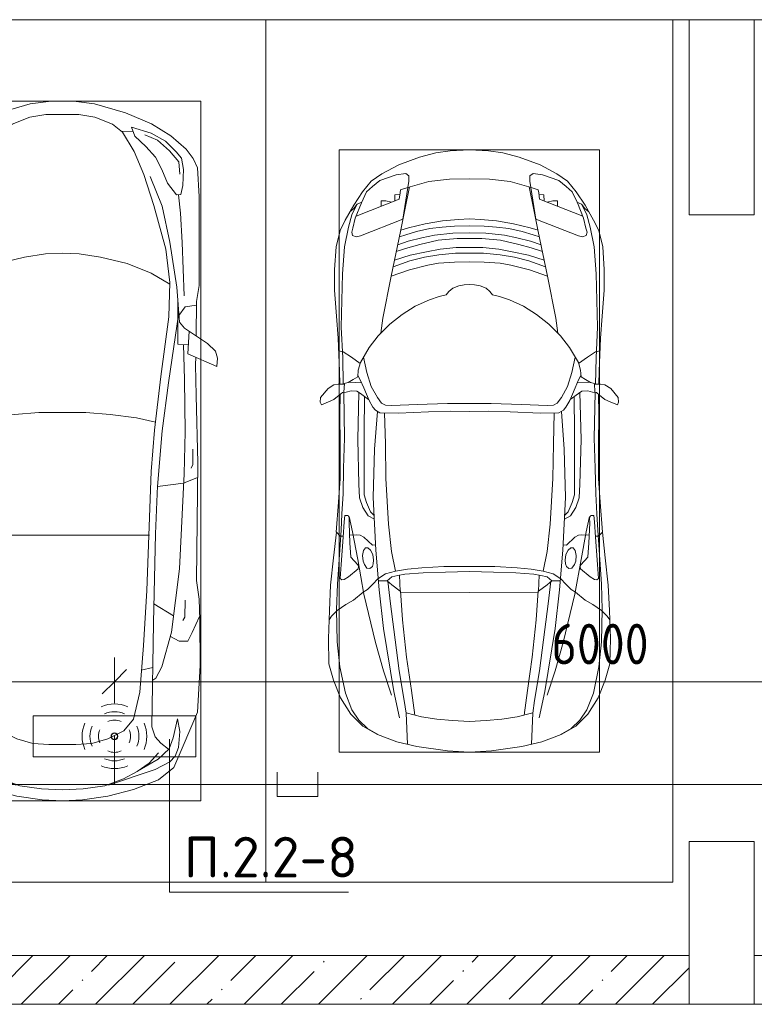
# Model space of a CAD drawing. Header units: millimetres. Extents: x -32229 to 288056, y -13689 to 125138.
# Tile 53 of 193: x 30923 to 35435, y 46900 to 52950. Entities that reach past the tile are written whole.
import ezdxf

# ---------------------------------------------------------------- set-up
doc = ezdxf.new("R2010")
doc.units = ezdxf.units.MM
for name, color, linetype, lineweight in [('A-ANNO-DIMS', 7, 'Continuous', 9), ('A-ANNO-DIMS-200', 7, 'Continuous', 9), ('A-ANNO-NOTE', 7, 'Continuous', 18), ('A-DETL-GENF', 7, 'Continuous', 18), ('A-DETL-THIN', 7, 'Continuous', 9), ('A-FLOR', 7, 'Continuous', 18), ('A-WALL', 7, 'Continuous', 18), ('A-WALL-PATT', 7, 'Continuous', 40), ('C-PRKG', 7, 'Continuous', 18), ('G-ANNO-TEXT', 7, 'Continuous', 9), ('S-COLS', 7, 'Continuous', 18)]:
    doc.layers.add(name, color=color, linetype=linetype, lineweight=lineweight)
doc.layers.add('A-DETL', color=7, linetype='Continuous', lineweight=9, true_color=0x00a600)
doc.styles.add('GOST Common_3', font='GOST_Common.ttf', dxfattribs={"width": 0.9, "height": 250})
doc.styles.add('ISOCPEUR', font='isocpeur.ttf', dxfattribs={"height": 250})
doc.dimstyles.new('ГОСТ_2_5_мм2', dxfattribs={"dimscale": 304.8, "dimtxt": 251.428749, "dimasz": 0.492126, "dimexe": 0.492126, "dimexo": 0.656168, "dimgap": 0.098425, "dimtad": 1, "dimdec": 0, "dimdsep": 46, "dimtxsty": 'GOST Common_3', "dimblk1": 'OBLIQUE', "dimblk2": 'OBLIQUE', "dimsah": 1, "dimcen": 0.09, "dimazin": 2, "dimtfac": 1, "dimtdec": 4, "dimtix": 1, "dimtmove": 0, "dimatfit": 3, "dimfxl": 1, "dimtvp": 1, "dimtolj": 1, "dimtzin": 0, "dimarcsym": 2})

# ---------------------------------------------------------------- blocks, each defined once
blk = doc.blocks.new('АР_Машиноместо - 4900x2400_М__5300х2500_-V41--02 ЭО')
at = {"layer": 'A-DETL-GENF', "color": 253, "lineweight": 13, "true_color": 0xaaaaaa}
for p, q in [((1114.6, 4493), (927, 4466.6)), ((1250, 4500), (1114.6, 4493)), ((1250, 4500), (1385.4, 4493)), ((1385.4, 4493), (1573, 4466.6)), ((804.4, 4436.7), (686, 4391.6)), ((927, 4466.6), (804.4, 4436.7)), ((861.2, 4260.3), (869.3, 4451.1)), ((1573, 4466.6), (1695.6, 4436.7)), ((1638.8, 4260.3), (1630.7, 4451.1)), ((1695.6, 4436.7), (1814, 4391.6)), ((686, 4391.6), (596.3, 4340.6)), ((1814, 4391.6), (1903.7, 4340.6)), ((596.3, 4340.6), (522.5, 4267.9)), ((1050.4, 4297.3), (955.5, 4283.9)), ((1146, 4306.7), (1050.4, 4297.3)), ((1250, 4312), (1146, 4306.7)), ((1250, 4312), (1354, 4306.7)), ((1354, 4306.7), (1449.6, 4297.3)), ((1449.6, 4297.3), (1544.5, 4283.9)), ((1903.7, 4340.6), (1977.5, 4267.9)), ((522.5, 4267.9), (458.6, 4167)), ((955.5, 4283.9), (861, 4259.4)), ((914, 4272.5), (893.6, 4121.6)), ((1544.5, 4283.9), (1639, 4259.4)), ((1586, 4272.5), (1606.4, 4121.6)), ((1977.5, 4267.9), (2041.4, 4167)), ((458.6, 4167), (416.4, 4059.2)), ((893.6, 4121.6), (863.9, 3917.5)), ((1606.4, 4121.6), (1636.1, 3917.5)), ((2041.4, 4167), (2083.6, 4059.2)), ((416.4, 4059.2), (387.4, 3958.4)), ((2083.6, 4059.2), (2112.6, 3958.4)), ((387.4, 3958.4), (384, 3802.9)), ((2112.6, 3958.4), (2116, 3802.9)), ((863.9, 3917.5), (840.1, 3687.8)), ((1636.1, 3917.5), (1659.9, 3687.8)), ((384, 3802.9), (390.2, 3630)), ((2116, 3802.9), (2109.8, 3630)), ((403.8, 3665.5), (388.1, 3688.4)), ((390.2, 3630), (397.1, 3474.2)), ((438.6, 3629.8), (403.8, 3665.5)), ((840.1, 3687.8), (826.6, 3509.6)), ((1659.9, 3687.8), (1673.4, 3509.6)), ((2061.4, 3629.8), (2096.2, 3665.5)), ((2096.2, 3665.5), (2111.9, 3688.4)), ((2109.8, 3630), (2102.9, 3474.2)), ((491.4, 3594.2), (438.6, 3629.8)), ((537.9, 3567), (491.4, 3594.2)), ((1962.1, 3567), (2008.6, 3594.2)), ((2008.6, 3594.2), (2061.4, 3629.8)), ((598.3, 3518.6), (537.9, 3567)), ((624.9, 3501.2), (598.3, 3518.6)), ((773.2, 3472.4), (825.6, 3512.1)), ((825.6, 3512.1), (821, 3413)), ((1250, 3520.1), (827.2, 3517.2)), ((1250, 3520.1), (1672.8, 3517.2)), ((1674.4, 3512.1), (1679, 3413)), ((1726.8, 3472.4), (1674.4, 3512.1)), ((1875.1, 3501.2), (1901.7, 3518.6)), ((1901.7, 3518.6), (1962.1, 3567)), ((397.1, 3474.2), (415.7, 3305.9)), ((654.7, 3470.4), (624.9, 3501.2)), ((690.2, 3433.7), (654.7, 3470.4)), ((676.4, 3260.1), (695.7, 3502.8)), ((744.3, 3447), (773.2, 3472.4)), ((1755.7, 3447), (1726.8, 3472.4)), ((1823.6, 3260.1), (1804.3, 3502.8)), ((1809.8, 3433.7), (1845.3, 3470.4)), ((1845.3, 3470.4), (1875.1, 3501.2)), ((2102.9, 3474.2), (2084.3, 3305.9)), ((456.6, 3434.5), (466.2, 3441.1)), ((462.2, 3347.3), (456.6, 3434.5)), ((466.2, 3441.1), (481.5, 3439.1)), ((481.5, 3439.1), (508, 3422.8)), ((508, 3422.8), (566.8, 3375.1)), ((744.1, 3447.2), (691.3, 3447.2)), ((773, 3424.2), (744.1, 3447.2)), ((811.1, 3414.8), (773, 3424.2)), ((853.3, 3407.2), (811.1, 3414.8)), ((965.3, 3397.8), (853.3, 3407.2)), ((1102.5, 3394.3), (965.3, 3397.8)), ((1250, 3391.3), (1102.5, 3394.3)), ((1250, 3391.3), (1397.5, 3394.3)), ((1397.5, 3394.3), (1534.7, 3397.8)), ((1534.7, 3397.8), (1646.7, 3407.2)), ((1646.7, 3407.2), (1688.9, 3414.8)), ((1688.9, 3414.8), (1727, 3424.2)), ((1727, 3424.2), (1755.7, 3447)), ((1755.7, 3447.2), (1808.7, 3447.2)), ((1992, 3422.8), (1933.2, 3375.1)), ((2018.5, 3439.1), (1992, 3422.8)), ((2033.8, 3441.1), (2018.5, 3439.1)), ((2043.4, 3434.5), (2033.8, 3441.1)), ((2037.8, 3347.3), (2043.4, 3434.5)), ((474.8, 3179.9), (462.2, 3347.3)), ((564.6, 3349.7), (522.2, 3303.2)), ((569.7, 3360.7), (564.6, 3349.7)), ((566.8, 3375.1), (569.7, 3360.7)), ((597.1, 3327.4), (605.2, 3346.8)), ((605.2, 3346.8), (620, 3369.3)), ((620, 3369.3), (638.7, 3372.5)), ((638.7, 3372.5), (654.1, 3360.7)), ((654.1, 3360.7), (658.7, 3344.5)), ((658.7, 3344.5), (661.1, 3321.2)), ((1841.3, 3344.5), (1838.9, 3321.2)), ((1845.9, 3360.7), (1841.3, 3344.5)), ((1861.3, 3372.5), (1845.9, 3360.7)), ((1880, 3369.3), (1861.3, 3372.5)), ((1894.8, 3346.8), (1880, 3369.3)), ((1902.9, 3327.4), (1894.8, 3346.8)), ((1933.2, 3375.1), (1930.3, 3360.7)), ((1930.3, 3360.7), (1935.4, 3349.7)), ((1935.4, 3349.7), (1977.8, 3303.2)), ((2025.2, 3179.9), (2037.8, 3347.3)), ((415.7, 3305.9), (432.8, 3149.3)), ((522.2, 3303.2), (515.3, 3213.7)), ((593.6, 3292.5), (597.1, 3327.4)), ((599.8, 3262.3), (593.6, 3292.5)), ((657.2, 3286.3), (643.2, 3259.9)), ((661.1, 3321.2), (657.2, 3286.3)), ((1838.9, 3321.2), (1842.8, 3286.3)), ((1842.8, 3286.3), (1856.8, 3259.9)), ((1900.2, 3262.3), (1906.4, 3292.5)), ((1906.4, 3292.5), (1902.9, 3327.4)), ((1977.8, 3303.2), (1984.7, 3213.7)), ((2084.3, 3305.9), (2067.1, 3148.3)), ((515.3, 3213.7), (510.9, 3094.6)), ((612.1, 3245.7), (599.8, 3262.3)), ((654.5, 3228.1), (601.7, 3179.4)), ((626.8, 3246.1), (612.1, 3245.7)), ((643.2, 3259.9), (626.8, 3246.1)), ((674.6, 3227.6), (654.5, 3228.1)), ((659.3, 2936), (676.4, 3260.1)), ((1840.7, 2936), (1823.6, 3260.1)), ((1825.4, 3227.6), (1845.5, 3228.1)), ((1845.5, 3228.1), (1898.3, 3179.4)), ((1856.8, 3259.9), (1873.2, 3246.1)), ((1873.2, 3246.1), (1887.9, 3245.7)), ((1887.9, 3245.7), (1900.2, 3262.3)), ((1984.7, 3213.7), (1989.1, 3094.6)), ((432.8, 3149.3), (446, 2964.8)), ((456.9, 3174.2), (432.9, 3148.3)), ((475.2, 3173.5), (456.9, 3174.2)), ((480.8, 3085), (474.8, 3179.9)), ((558.4, 3165.4), (513.6, 3168)), ((579.5, 3167.7), (558.4, 3165.4)), ((601.7, 3179.4), (579.5, 3167.7)), ((1898.3, 3179.4), (1920.5, 3167.7)), ((1920.5, 3167.7), (1941.6, 3165.4)), ((1941.6, 3165.4), (1986.4, 3168)), ((2019.2, 3085), (2025.2, 3179.9)), ((2024.8, 3173.5), (2043.1, 3174.2)), ((2043.1, 3174.2), (2067.1, 3148.3)), ((2067.2, 3149.3), (2054, 2964.8)), ((510.9, 3094.6), (512.2, 3061.4)), ((1989.1, 3094.6), (1987.8, 3061.4)), ((485.6, 3046.1), (480.8, 3085)), ((504.5, 3046.6), (485.6, 3046.1)), ((512.2, 3061.4), (504.5, 3046.6)), ((665.1, 3046.1), (643.6, 3024.6)), ((1834.9, 3046.1), (1856.4, 3024.6)), ((1987.8, 3061.4), (1995.5, 3046.6)), ((1995.5, 3046.6), (2014.4, 3046.1)), ((2014.4, 3046.1), (2019.2, 3085)), ((446, 2964.8), (456.1, 2818.3)), ((618.7, 2966.7), (604.4, 2919.4)), ((643.6, 3024.6), (618.7, 2966.7)), ((1856.4, 3024.6), (1881.3, 2966.7)), ((1881.3, 2966.7), (1895.6, 2919.4)), ((2054, 2964.8), (2043.9, 2818.3)), ((604.4, 2919.4), (604.4, 2850.8)), ((667.8, 2638.3), (659.3, 2936)), ((1832.2, 2638.3), (1840.7, 2936)), ((1895.6, 2919.4), (1895.6, 2850.8)), ((604.4, 2850.8), (603.5, 2534.3)), ((1895.6, 2850.8), (1896.5, 2534.3)), ((456.1, 2818.3), (456.8, 2613.6)), ((2043.9, 2818.3), (2043.2, 2613.6)), ((456.8, 2613.6), (454.5, 2423.6)), ((684.8, 2406.5), (667.8, 2638.3)), ((1815.2, 2406.5), (1832.2, 2638.3)), ((2043.2, 2613.6), (2045.5, 2423.6)), ((603.5, 2534.3), (606.1, 2314.9)), ((1896.5, 2534.3), (1893.9, 2314.9)), ((454.5, 2423.6), (456, 2301.1)), ((2045.5, 2423.6), (2044, 2301.1)), ((341.2, 2366.2), (333.1, 2350.6)), ((384.4, 2347.9), (341.2, 2366.2)), ((656.7, 2380.3), (633.8, 2340.5)), ((672.8, 2399.7), (656.7, 2380.3)), ((700.6, 2415.4), (672.8, 2399.7)), ((813.8, 2416.7), (700.6, 2415.4)), ((734.3, 2368.8), (710, 2355.4)), ((772.7, 2371.5), (734.3, 2368.8)), ((929.1, 2364.1), (772.7, 2371.5)), ((999.2, 2409.3), (813.8, 2416.7)), ((1115.2, 2358.7), (929.1, 2364.1)), ((1132.7, 2404.6), (999.2, 2409.3)), ((1250, 2406.6), (1132.7, 2404.6)), ((1250, 2406.6), (1367.3, 2404.6)), ((1367.3, 2404.6), (1500.8, 2409.3)), ((1384.8, 2358.7), (1570.9, 2364.1)), ((1500.8, 2409.3), (1686.2, 2416.7)), ((1570.9, 2364.1), (1727.3, 2371.5)), ((1686.2, 2416.7), (1799.4, 2415.4)), ((1727.3, 2371.5), (1765.7, 2368.8)), ((1765.7, 2368.8), (1790, 2355.4)), ((1799.4, 2415.4), (1827.2, 2399.7)), ((1827.2, 2399.7), (1843.3, 2380.3)), ((1843.3, 2380.3), (1866.2, 2340.5)), ((2115.6, 2347.9), (2158.8, 2366.2)), ((2158.8, 2366.2), (2166.9, 2350.6)), ((333.1, 2350.6), (335.2, 2322.3)), ((335.2, 2322.3), (381.7, 2266.4)), ((417.4, 2333.8), (384.4, 2347.9)), ((449.8, 2306.1), (417.4, 2333.8)), ((470, 2290), (449.8, 2306.1)), ((630.6, 2332.9), (580.6, 2296)), ((633.8, 2340.5), (600.8, 2263)), ((685.1, 2322.3), (647.3, 2254.2)), ((710, 2355.4), (685.1, 2322.3)), ((1250, 2357.8), (1115.2, 2358.7)), ((1250, 2357.8), (1384.8, 2358.7)), ((1790, 2355.4), (1814.9, 2322.3)), ((1814.9, 2322.3), (1852.7, 2254.2)), ((1866.2, 2340.5), (1899.2, 2263)), ((1869.4, 2332.9), (1919.4, 2296)), ((2030, 2290), (2050.2, 2306.1)), ((2050.2, 2306.1), (2082.6, 2333.8)), ((2082.6, 2333.8), (2115.6, 2347.9)), ((2164.8, 2322.3), (2118.3, 2266.4)), ((2166.9, 2350.6), (2164.8, 2322.3)), ((381.7, 2266.4), (417.4, 2243.4)), ((417.4, 2243.4), (445.1, 2238.7)), ((445.1, 2238.7), (481.8, 2239.5)), ((453, 2159.1), (455, 2238.9)), ((505.1, 2230), (467.5, 2239.2)), ((493.6, 2288.6), (470, 2290)), ((482, 2235.6), (479.1, 2288.7)), ((523.3, 2281.2), (493.6, 2288.6)), ((559, 2282.6), (523.3, 2281.2)), ((580.6, 2296), (559, 2282.6)), ((600.8, 2263), (579.9, 2213.8)), ((647.3, 2254.2), (619.7, 2168.6)), ((1852.7, 2254.2), (1880.3, 2168.6)), ((1899.2, 2263), (1920.1, 2213.8)), ((1919.4, 2296), (1941, 2282.6)), ((1941, 2282.6), (1976.7, 2281.2)), ((1976.7, 2281.2), (2006.4, 2288.6)), ((1994.9, 2230), (2032.5, 2239.2)), ((2006.4, 2288.6), (2030, 2290)), ((2018, 2235.6), (2020.9, 2288.7)), ((2054.9, 2238.7), (2018.2, 2239.5)), ((2047, 2159.1), (2045, 2238.9)), ((2082.6, 2243.4), (2054.9, 2238.7)), ((2118.3, 2266.4), (2082.6, 2243.4)), ((536.7, 2211.8), (505.1, 2230)), ((586.6, 2231.3), (510.1, 2227.1)), ((564.3, 2195.4), (536.7, 2211.8)), ((567.1, 2153.8), (564.3, 2195.4)), ((579.9, 2213.8), (564.9, 2186.5)), ((1913.4, 2231.3), (1989.9, 2227.1)), ((1920.1, 2213.8), (1935.1, 2186.5)), ((1932.9, 2153.8), (1935.7, 2195.4)), ((1935.7, 2195.4), (1963.3, 2211.8)), ((1963.3, 2211.8), (1994.9, 2230)), ((444.9, 1956.8), (453, 2159.1)), ((580.7, 2105.7), (567.1, 2153.8)), ((619.7, 2168.6), (600.3, 2072.7)), ((1880.3, 2168.6), (1899.7, 2072.7)), ((1919.3, 2105.7), (1932.9, 2153.8)), ((2055.1, 1956.8), (2047, 2159.1)), ((525.5, 2074.6), (475.1, 2041)), ((578.8, 2112.6), (525.5, 2074.6)), ((634.6, 2015), (580.7, 2105.7)), ((1865.4, 2015), (1919.3, 2105.7)), ((1921.2, 2112.6), (1974.5, 2074.6)), ((1974.5, 2074.6), (2024.9, 2041)), ((475.1, 2041), (447.5, 2034.4)), ((690.7, 1941.6), (634.6, 2015)), ((1809.3, 1941.6), (1865.4, 2015)), ((2024.9, 2041), (2052.5, 2034.4)), ((434.8, 1820.7), (444.9, 1956.8)), ((761.1, 1871.7), (690.7, 1941.6)), ((1738.9, 1871.7), (1809.3, 1941.6)), ((2065.2, 1820.7), (2055.1, 1956.8)), ((718.3, 1834.2), (705.7, 1926.7)), ((1781.7, 1834.2), (1794.3, 1926.7)), ((422, 1662.9), (434.8, 1820.7)), ((770, 1576.5), (718.3, 1834.2)), ((837.5, 1812.1), (761.1, 1871.7)), ((1662.5, 1812.1), (1738.9, 1871.7)), ((1730, 1576.5), (1781.7, 1834.2)), ((2078, 1662.9), (2065.2, 1820.7)), ((917, 1761.1), (837.5, 1812.1)), ((1004.2, 1721.4), (917, 1761.1)), ((1495.8, 1721.4), (1583, 1761.1)), ((1583, 1761.1), (1662.5, 1812.1)), ((1064.9, 1700.5), (1004.2, 1721.4)), ((1107.2, 1689.8), (1064.9, 1700.5)), ((1392.8, 1689.8), (1435.1, 1700.5)), ((1435.1, 1700.5), (1495.8, 1721.4)), ((422, 1534.1), (422, 1662.9)), ((1123.5, 1670.9), (1107.2, 1689.8)), ((1147.5, 1650.5), (1123.5, 1670.9)), ((1184.7, 1635.7), (1147.5, 1650.5)), ((1217.8, 1629.1), (1184.7, 1635.7)), ((1282.2, 1629.1), (1315.3, 1635.7)), ((1315.3, 1635.7), (1352.5, 1650.5)), ((1352.5, 1650.5), (1376.5, 1670.9)), ((1376.5, 1670.9), (1392.8, 1689.8)), ((2078, 1534.1), (2078, 1662.9)), ((826.8, 1300.9), (770, 1576.5)), ((881.7, 1536.4), (770, 1576.5)), ((1217.8, 1629.1), (1250, 1626.8)), ((1282.2, 1629.1), (1250, 1626.8)), ((1618.3, 1536.4), (1730, 1576.5)), ((1673.2, 1300.9), (1730, 1576.5)), ((430.8, 1396.6), (422, 1534.1)), ((884.3, 1480.8), (782, 1518.1)), ((994.9, 1509.3), (881.7, 1536.4)), ((1505.1, 1509.3), (1618.3, 1536.4)), ((1615.7, 1480.8), (1718, 1518.1)), ((2069.2, 1396.6), (2078, 1534.1)), ((887, 1446.5), (790.4, 1477.3)), ((973.4, 1459.7), (884.3, 1480.8)), ((1061.9, 1445.7), (973.4, 1459.7)), ((1060, 1496.1), (994.9, 1509.3)), ((1159.3, 1489.1), (1060, 1496.1)), ((1250, 1488.3), (1159.3, 1489.1)), ((1250, 1488.3), (1340.7, 1489.1)), ((1340.7, 1489.1), (1440, 1496.1)), ((1438.1, 1445.7), (1526.6, 1459.7)), ((1440, 1496.1), (1505.1, 1509.3)), ((1526.6, 1459.7), (1615.7, 1480.8)), ((1613, 1446.5), (1709.6, 1477.3)), ((455.7, 1296.1), (430.8, 1396.6)), ((871.4, 1401.1), (800.5, 1424.6)), ((945.3, 1380.6), (871.4, 1401.1)), ((986.2, 1425.6), (887, 1446.5)), ((1070, 1410.4), (986.2, 1425.6)), ((1163.9, 1435.1), (1061.9, 1445.7)), ((1168.3, 1399.8), (1070, 1410.4)), ((1250, 1435.1), (1163.9, 1435.1)), ((1250, 1400.1), (1168.3, 1399.8)), ((1250, 1435.1), (1336.1, 1435.1)), ((1250, 1400.1), (1331.7, 1399.8)), ((1331.7, 1399.8), (1430, 1410.4)), ((1336.1, 1435.1), (1438.1, 1445.7)), ((1430, 1410.4), (1513.8, 1425.6)), ((1513.8, 1425.6), (1613, 1446.5)), ((1554.7, 1380.6), (1628.6, 1401.1)), ((1628.6, 1401.1), (1699.5, 1424.6)), ((2044.3, 1296.1), (2069.2, 1396.6)), ((531.8, 1326), (554.4, 1333.3)), ((554.4, 1333.3), (580.7, 1327.1)), ((873.8, 1361.2), (809.9, 1383.1)), ((859.1, 1321.2), (819.9, 1334.4)), ((958.3, 1341.1), (873.8, 1361.2)), ((1059, 1354.8), (945.3, 1380.6)), ((1035, 1323.2), (958.3, 1341.1)), ((1174.5, 1344.2), (1059, 1354.8)), ((1250, 1344.9), (1174.5, 1344.2)), ((1250, 1344.9), (1325.5, 1344.2)), ((1325.5, 1344.2), (1441, 1354.8)), ((1441, 1354.8), (1554.7, 1380.6)), ((1465, 1323.2), (1541.7, 1341.1)), ((1541.7, 1341.1), (1626.2, 1361.2)), ((1626.2, 1361.2), (1690.1, 1383.1)), ((1640.9, 1321.2), (1680.1, 1334.4)), ((1945.6, 1333.3), (1919.3, 1327.1)), ((1968.2, 1326), (1945.6, 1333.3)), ((487.4, 1232.1), (455.7, 1296.1)), ((527.2, 1305.2), (531.8, 1326)), ((535, 1280.6), (527.2, 1305.2)), ((548.2, 1220.1), (535, 1280.6)), ((580.7, 1327.1), (841.1, 1225.9)), ((853.8, 1167.4), (826.8, 1300.9)), ((876.3, 1278.7), (828.3, 1293.7)), ((925.2, 1301.6), (859.1, 1321.2)), ((978.6, 1254.6), (876.3, 1278.7)), ((1007.1, 1283.7), (925.2, 1301.6)), ((1083.6, 1274.6), (1007.1, 1283.7)), ((1148.3, 1312.4), (1035, 1323.2)), ((1159.1, 1267.9), (1083.6, 1274.6)), ((1250, 1309.3), (1148.3, 1312.4)), ((1250, 1309.3), (1351.7, 1312.4)), ((1340.9, 1267.9), (1416.4, 1274.6)), ((1351.7, 1312.4), (1465, 1323.2)), ((1416.4, 1274.6), (1492.9, 1283.7)), ((1492.9, 1283.7), (1574.8, 1301.6)), ((1521.4, 1254.6), (1623.7, 1278.7)), ((1574.8, 1301.6), (1640.9, 1321.2)), ((1623.7, 1278.7), (1671.7, 1293.7)), ((1646.2, 1167.4), (1673.2, 1300.9)), ((1919.3, 1327.1), (1658.9, 1225.9)), ((1951.8, 1220.1), (1965, 1280.6)), ((1965, 1280.6), (1972.8, 1305.2)), ((1972.8, 1305.2), (1968.2, 1326)), ((2012.6, 1232.1), (2044.3, 1296.1)), ((539.3, 1140.4), (487.4, 1232.1)), ((586.9, 1126.3), (548.2, 1220.1)), ((841.1, 1225.9), (877.7, 991.4)), ((1084.1, 1236), (978.6, 1254.6)), ((1182.5, 1227.5), (1084.1, 1236)), ((1250, 1266.6), (1159.1, 1267.9)), ((1250, 1223.7), (1182.5, 1227.5)), ((1250, 1266.6), (1340.9, 1267.9)), ((1250, 1223.7), (1317.5, 1227.5)), ((1317.5, 1227.5), (1415.9, 1236)), ((1415.9, 1236), (1521.4, 1254.6)), ((1658.9, 1225.9), (1622.3, 991.4)), ((1913.1, 1126.3), (1951.8, 1220.1)), ((1960.7, 1140.4), (2012.6, 1232.1)), ((540.4, 1159.6), (516.2, 1180.5)), ((561.3, 1132.6), (540.4, 1159.6)), ((882.6, 1027.5), (853.8, 1167.4)), ((1617.4, 1027.5), (1646.2, 1167.4)), ((1938.7, 1132.6), (1959.6, 1159.6)), ((1959.6, 1159.6), (1983.8, 1180.5)), ((593.2, 1056.8), (539.3, 1140.4)), ((589, 1121.6), (561.3, 1132.6)), ((617.9, 1057.3), (586.9, 1126.3)), ((1882.1, 1057.3), (1913.1, 1126.3)), ((1906.8, 1056.8), (1960.7, 1140.4)), ((1911, 1121.6), (1938.7, 1132.6)), ((647.2, 992.8), (593.2, 1056.8)), ((654.7, 1024.4), (617.9, 1057.3)), ((1000.2, 994.5), (871.4, 1031.3)), ((1499.8, 994.5), (1628.6, 1031.3)), ((1845.3, 1024.4), (1882.1, 1057.3)), ((1852.8, 992.8), (1906.8, 1056.8)), ((711.9, 946.2), (647.2, 992.8)), ((700.9, 989.1), (655, 1024.3)), ((800.1, 952.6), (700.9, 989.1)), ((877.7, 991.4), (877.7, 958.9)), ((1127.4, 979.8), (1000.2, 994.5)), ((1250, 977.6), (1127.4, 979.8)), ((1250, 977.6), (1372.6, 979.8)), ((1372.6, 979.8), (1499.8, 994.5)), ((1622.3, 991.4), (1622.3, 958.9)), ((1699.9, 952.6), (1799.1, 989.1)), ((1788.1, 946.2), (1852.8, 992.8)), ((1799.1, 989.1), (1845, 1024.3)), ((815.8, 891), (711.9, 946.2)), ((859, 944.1), (800.1, 952.6)), ((877.7, 958.9), (859, 944.1)), ((1622.3, 958.9), (1641, 944.1)), ((1641, 944.1), (1699.9, 952.6)), ((1684.2, 891), (1788.1, 946.2)), ((943.3, 845.1), (815.8, 891)), ((1556.7, 845.1), (1684.2, 891)), ((1044.2, 818.6), (943.3, 845.1)), ((1132.7, 806), (1044.2, 818.6)), ((1250, 800), (1132.7, 806)), ((1250, 800), (1367.3, 806)), ((1367.3, 806), (1455.8, 818.6)), ((1455.8, 818.6), (1556.7, 845.1))]:
    blk.add_line(p, q, dxfattribs=at)
at = {"layer": 'A-DETL-GENF', "color": 254, "lineweight": 13, "true_color": 0xd4d4d4}
for p, q in [((696.3, 4395.8), (625, 4354.8)), ((1803.7, 4395.8), (1875, 4354.8)), ((571.5, 4303.1), (527.8, 4239.8)), ((625, 4354.8), (571.5, 4303.1)), ((1875, 4354.8), (1928.5, 4303.1)), ((1928.5, 4303.1), (1972.2, 4239.8)), ((527.8, 4239.8), (488.6, 4138.1)), ((786.9, 4128.3), (821.1, 4289.8)), ((849, 4182.8), (861.2, 4260.3)), ((1651, 4182.8), (1638.8, 4260.3)), ((1713.1, 4128.3), (1678.9, 4289.8)), ((1972.2, 4239.8), (2011.4, 4138.1)), ((819.4, 4000.8), (849, 4182.8)), ((1680.6, 4000.8), (1651, 4182.8)), ((488.6, 4138.1), (454.7, 3976.8)), ((722.7, 4001.8), (771.7, 4149.8)), ((723.2, 3741.5), (786.9, 4128.3)), ((1776.8, 3741.5), (1713.1, 4128.3)), ((1777.3, 4001.8), (1728.3, 4149.8)), ((2011.4, 4138.1), (2045.3, 3976.8)), ((673.6, 3827.1), (722.7, 4001.8)), ((785.7, 3746.6), (819.4, 4000.8)), ((1714.3, 3746.6), (1680.6, 4000.8)), ((1826.4, 3827.1), (1777.3, 4001.8)), ((454.7, 3976.8), (438.6, 3823.4)), ((2045.3, 3976.8), (2061.4, 3823.4)), ((438.6, 3823.4), (434.2, 3623.7)), ((602.3, 3530.2), (673.6, 3827.1)), ((1897.7, 3530.2), (1826.4, 3827.1)), ((2061.4, 3823.4), (2065.8, 3623.7)), ((695.7, 3502.8), (723.2, 3741.5)), ((765.5, 3589.1), (785.7, 3746.6)), ((1734.5, 3589.1), (1714.3, 3746.6)), ((1804.3, 3502.8), (1776.8, 3741.5)), ((434.2, 3623.7), (439.5, 3468.5)), ((749.1, 3450.8), (765.5, 3589.1)), ((1750.9, 3450.8), (1734.5, 3589.1)), ((2065.8, 3623.7), (2060.5, 3468.5)), ((564, 3316.2), (602.3, 3530.2)), ((1936, 3316.2), (1897.7, 3530.2)), ((439.5, 3468.5), (462, 3136.6)), ((2060.5, 3468.5), (2038, 3136.6)), ((734.6, 3405.8), (688.5, 3435.5)), ((797.1, 3388.2), (734.6, 3405.8)), ((771.7, 3268.5), (797.1, 3388.2)), ((870, 3377.1), (797.1, 3388.2)), ((1630, 3377.1), (1702.9, 3388.2)), ((1702.9, 3388.2), (1765.4, 3405.8)), ((1728.3, 3268.5), (1702.9, 3388.2)), ((1765.4, 3405.8), (1811.5, 3435.5)), ((957.1, 3368.9), (870, 3377.1)), ((1093.5, 3360.7), (957.1, 3368.9)), ((1250, 3360.7), (1093.5, 3360.7)), ((1250, 3360.7), (1406.5, 3360.7)), ((1406.5, 3360.7), (1542.9, 3368.9)), ((1542.9, 3368.9), (1630, 3377.1)), ((532.7, 3145.9), (564, 3316.2)), ((752.8, 3099), (771.7, 3268.5)), ((1747.2, 3099), (1728.3, 3268.5)), ((1967.3, 3145.9), (1936, 3316.2)), ((462, 3136.6), (466.3, 3036.3)), ((512.5, 3053.2), (532.7, 3145.9)), ((737.8, 2818.3), (752.8, 3099)), ((1762.2, 2818.3), (1747.2, 3099)), ((1987.5, 3053.2), (1967.3, 3145.9)), ((2038, 3136.6), (2033.7, 3036.3)), ((466.3, 3036.3), (473.9, 2913.7)), ((595.2, 2997.9), (629, 3048.1)), ((629, 3048.1), (666.7, 3069.7)), ((1871, 3048.1), (1833.3, 3069.7)), ((1904.8, 2997.9), (1871, 3048.1)), ((2033.7, 3036.3), (2026.1, 2913.7)), ((575.7, 2937.4), (595.2, 2997.9)), ((1924.3, 2937.4), (1904.8, 2997.9)), ((473.9, 2913.7), (477.8, 2754.7)), ((571.6, 2853.3), (575.7, 2937.4)), ((1928.4, 2853.3), (1924.3, 2937.4)), ((2026.1, 2913.7), (2022.2, 2754.7)), ((564.4, 2580.5), (571.6, 2853.3)), ((1935.6, 2580.5), (1928.4, 2853.3)), ((733.8, 2606.7), (737.8, 2818.3)), ((1766.2, 2606.7), (1762.2, 2818.3)), ((477.8, 2754.7), (483.3, 2571.4)), ((2022.2, 2754.7), (2016.7, 2571.4)), ((728.4, 2415.7), (733.8, 2606.7)), ((1771.6, 2415.7), (1766.2, 2606.7)), ((483.3, 2571.4), (478, 2290)), ((570.6, 2291.4), (564.4, 2580.5)), ((1929.4, 2291.4), (1935.6, 2580.5)), ((2016.7, 2571.4), (2022, 2290)), ((471.8, 2077.7), (474.5, 2239.3)), ((2028.2, 2077.7), (2025.5, 2239.3)), ((462.8, 1889.5), (471.8, 2077.7)), ((2037.2, 1889.5), (2028.2, 2077.7)), ((470.9, 1561.4), (462.8, 1889.5)), ((2029.1, 1561.4), (2037.2, 1889.5)), ((483.4, 1395.6), (470.9, 1561.4)), ((2016.6, 1395.6), (2029.1, 1561.4)), ((507.4, 1274.3), (483.4, 1395.6)), ((1992.6, 1274.3), (2016.6, 1395.6)), ((527.9, 1198.6), (507.4, 1274.3)), ((1972.1, 1198.6), (1992.6, 1274.3)), ((561.7, 1132.1), (527.9, 1198.6)), ((818.8, 1102.9), (554, 1208.1)), ((1681.2, 1102.9), (1946, 1208.1)), ((1938.3, 1132.1), (1972.1, 1198.6)), ((709.1, 1112.7), (708.2, 1146.9)), ((737.7, 1113.6), (709.1, 1112.7)), ((772.6, 1121.3), (737.7, 1113.6)), ((792.9, 1076.2), (791.2, 1114.5)), ((824.1, 1063.7), (818.8, 1102.9)), ((1675.9, 1063.7), (1681.2, 1102.9)), ((1707.1, 1076.2), (1708.8, 1114.5)), ((1727.4, 1121.3), (1762.3, 1113.6)), ((1762.3, 1113.6), (1790.9, 1112.7)), ((1790.9, 1112.7), (1791.8, 1146.9)), ((823.3, 1074.4), (792.9, 1076.2)), ((827.7, 1045), (824.1, 1063.7)), ((871.3, 1031.9), (827.7, 1045)), ((1628.7, 1031.9), (1672.3, 1045)), ((1672.3, 1045), (1675.9, 1063.7)), ((1676.7, 1074.4), (1707.1, 1076.2))]:
    blk.add_line(p, q, dxfattribs=at)
at = {"layer": 'C-PRKG', "color": 253, "lineweight": 13, "true_color": 0xaaaaaa}
for p, q in [((2500, 5300), (0, 5300)), ((0, 0), (0, 5300)), ((2500, 0), (2500, 5300)), ((450, 4500), (2050, 4500)), ((450, 800), (450, 4500)), ((2050, 800), (2050, 4500)), ((450, 800), (2050, 800)), ((2500, 0), (0, 0))]:
    blk.add_line(p, q, dxfattribs=at)
blk = doc.blocks.new('АР_Машиноместо - 5300x2500_С-V39--02 ЭО')
at = {"layer": 'A-DETL-GENF', "color": 253, "lineweight": 13, "true_color": 0xaaaaaa}
for p, q in [((1052.6, -517.5), (861.8, -571.6)), ((1165.1, -503.1), (1052.6, -517.5)), ((1250, -500), (1165.1, -503.1)), ((1250, -500), (1334.9, -503.1)), ((1334.9, -503.1), (1447.4, -517.5)), ((1447.4, -517.5), (1638.2, -571.6)), ((861.8, -571.6), (701.8, -640.4)), ((1050.7, -599.4), (941.4, -642.2)), ((1148.8, -583), (1050.7, -599.4)), ((1250, -581.6), (1148.8, -583)), ((1250, -581.6), (1351.2, -583)), ((1351.2, -583), (1449.3, -599.4)), ((1449.3, -599.4), (1558.6, -642.2)), ((1638.2, -571.6), (1798.2, -640.4)), ((701.8, -640.4), (584.4, -714.6)), ((824.6, -660.9), (703.5, -696.4)), ((804.5, -715.7), (824.6, -660.9)), ((941.4, -642.2), (881.5, -691.6)), ((1558.6, -642.2), (1618.5, -691.6)), ((1695.5, -715.7), (1675.4, -660.9)), ((1675.4, -660.9), (1796.5, -696.4)), ((1798.2, -640.4), (1915.6, -714.6)), ((584.4, -714.6), (489, -795.6)), ((703.5, -696.4), (616.5, -746.4)), ((737.5, -778.3), (804.5, -715.7)), ((881.5, -691.6), (809.1, -809.4)), ((888.4, -685.9), (815.2, -686.6)), ((1611.6, -685.9), (1684.8, -686.6)), ((1618.5, -691.6), (1690.9, -809.4)), ((1762.5, -778.3), (1695.5, -715.7)), ((1796.5, -696.4), (1883.5, -746.4)), ((1915.6, -714.6), (2011, -795.6)), ((616.5, -746.4), (550, -812.3)), ((677.4, -843.7), (737.5, -778.3)), ((1822.6, -843.7), (1762.5, -778.3)), ((1883.5, -746.4), (1950, -812.3)), ((489, -795.6), (445.9, -853.1)), ((550, -812.3), (519.1, -851.5)), ((639.1, -920), (677.4, -843.7)), ((809.1, -809.4), (749.2, -950.3)), ((1690.9, -809.4), (1750.8, -950.3)), ((1860.9, -920), (1822.6, -843.7)), ((1950, -812.3), (1980.9, -851.5)), ((2011, -795.6), (2054.1, -853.1)), ((445.9, -853.1), (420.9, -910.7)), ((519.1, -851.5), (505.7, -920)), ((1980.9, -851.5), (1994.3, -920)), ((2054.1, -853.1), (2079.1, -910.7)), ((420.9, -910.7), (409.5, -1087)), ((505.7, -920), (510.2, -1018.7)), ((603.4, -1004.8), (639.1, -920)), ((749.2, -950.3), (687.4, -1141)), ((1750.8, -950.3), (1812.6, -1141)), ((1896.6, -1004.8), (1860.9, -920)), ((1994.3, -920), (1989.8, -1018.7)), ((2079.1, -910.7), (2090.5, -1087)), ((510.2, -1018.7), (521.5, -1074.5)), ((548.5, -1076.2), (603.4, -1004.8)), ((1951.5, -1076.2), (1896.6, -1004.8)), ((1989.8, -1018.7), (1978.5, -1074.5)), ((409.5, -1087), (410.6, -1634.2)), ((521.5, -1074.5), (548.5, -1076.2)), ((1978.5, -1074.5), (1951.5, -1076.2)), ((2090.5, -1087), (2089.4, -1634.2)), ((687.4, -1141), (615.4, -1410.3)), ((1812.6, -1141), (1884.6, -1410.3)), ((615.4, -1410.3), (589.4, -1615.5)), ((1016.6, -1459.9), (1146.9, -1439.4)), ((1146.9, -1439.4), (1250, -1434.1)), ((1353.1, -1439.4), (1250, -1434.1)), ((1483.4, -1459.9), (1353.1, -1439.4)), ((1884.6, -1410.3), (1910.6, -1615.5)), ((703.6, -1557.1), (852.8, -1499)), ((852.8, -1499), (1016.6, -1459.9)), ((1647.2, -1499), (1483.4, -1459.9)), ((1796.4, -1557.1), (1647.2, -1499)), ((590.4, -1624.3), (703.6, -1557.1)), ((1909.6, -1624.3), (1796.4, -1557.1)), ((589.4, -1615.5), (595.8, -1824.8)), ((1910.6, -1615.5), (1904.2, -1824.8)), ((410.6, -1634.2), (426.5, -1730.9)), ((546.5, -1642.6), (530.6, -1857.6)), ((1953.5, -1642.6), (1969.4, -1857.6)), ((2089.4, -1634.2), (2073.5, -1730.9)), ((426.5, -1730.9), (427.5, -1943)), ((495, -1765.3), (426.6, -1753.4)), ((540.9, -1993.7), (539.8, -1733.1)), ((1959.1, -1993.7), (1960.2, -1733.1)), ((2005, -1765.3), (2073.4, -1753.4)), ((2073.5, -1730.9), (2072.5, -1943)), ((533.6, -1816.8), (495, -1765.3)), ((597, -2231), (535, -1798.3)), ((1903, -2231), (1965, -1798.3)), ((1966.4, -1816.8), (2005, -1765.3)), ((530.6, -1857.6), (500.6, -1894.5)), ((595.8, -1824.8), (644.6, -2191.8)), ((1904.2, -1824.8), (1855.4, -2191.8)), ((1969.4, -1857.6), (1999.4, -1894.5)), ((500.6, -1894.5), (357.8, -1990.1)), ((479.9, -2052.9), (471, -1914.3)), ((1999.4, -1894.5), (2142.2, -1990.1)), ((2020.1, -2052.9), (2029, -1914.3)), ((357.8, -1990.1), (309.5, -2036.1)), ((540.9, -1993.7), (476.3, -1997.9)), ((505.9, -1996), (500, -2210.1)), ((1959.1, -1993.7), (2023.7, -1997.9)), ((1994.1, -1996), (2000, -2210.1)), ((2142.2, -1990.1), (2190.5, -2036.1)), ((309.5, -2036.1), (296.8, -2079.9)), ((301.4, -2130.5), (479.9, -2052.9)), ((2198.6, -2130.5), (2020.1, -2052.9)), ((2190.5, -2036.1), (2203.2, -2079.9)), ((296.8, -2079.9), (301.4, -2130.5)), ((432.3, -2119.9), (430.7, -2073.9)), ((2067.7, -2119.9), (2069.3, -2073.9)), ((2203.2, -2079.9), (2198.6, -2130.5)), ((428.2, -2308.5), (432.3, -2119.9)), ((2071.8, -2308.5), (2067.7, -2119.9)), ((500, -2210.1), (495.7, -2532.3)), ((636.6, -2526.5), (597, -2231)), ((644.6, -2191.8), (684.2, -2522.3)), ((1855.4, -2191.8), (1815.8, -2522.3)), ((1863.4, -2526.5), (1903, -2231)), ((2000, -2210.1), (2004.3, -2532.3)), ((417.5, -2723), (428.2, -2308.5)), ((2082.5, -2723), (2071.8, -2308.5)), ((495.7, -2532.3), (501.4, -2789.7)), ((636.6, -2526.5), (665.8, -2867.4)), ((684.2, -2522.3), (704.9, -2775.5)), ((1815.8, -2522.3), (1795.1, -2775.5)), ((1863.4, -2526.5), (1834.2, -2867.4)), ((2004.3, -2532.3), (1998.6, -2789.7)), ((447.8, -2638.7), (447.8, -2733.7)), ((2052.2, -2638.7), (2052.2, -2733.7)), ((426.5, -3446.8), (417.5, -2723)), ((447.8, -2733.7), (459.7, -2756.2)), ((704.9, -2775.5), (731.2, -3507.6)), ((1795.1, -2775.5), (1768.8, -3507.6)), ((2052.2, -2733.7), (2040.3, -2756.2)), ((2073.5, -3446.8), (2082.5, -2723)), ((505.1, -2846.9), (420.9, -2813.3)), ((501.4, -2789.7), (530.9, -3374.8)), ((1998.6, -2789.7), (1969.1, -3374.8)), ((1994.9, -2846.9), (2079.1, -2813.3)), ((665.8, -2867.4), (505.1, -2846.9)), ((665.6, -2864.6), (678.7, -3159.5)), ((1834.4, -2864.6), (1821.3, -3159.5)), ((1834.2, -2867.4), (1994.9, -2846.9)), ((678.7, -3159.5), (689.3, -3705.5)), ((1821.3, -3159.5), (1810.7, -3705.5)), ((530.9, -3374.8), (578.7, -3762.9)), ((1969.1, -3374.8), (1921.3, -3762.9)), ((409.5, -3560), (426.5, -3446.8)), ((2090.5, -3560), (2073.5, -3446.8)), ((731.2, -3507.6), (752.2, -3845.6)), ((1768.8, -3507.6), (1747.8, -3845.6)), ((405.6, -3688.5), (409.5, -3560)), ((495.5, -3566.1), (496.8, -3671.6)), ((2004.5, -3566.1), (2003.2, -3671.6)), ((2094.4, -3688.5), (2090.5, -3560)), ((687.1, -3588.8), (566.5, -3663.9)), ((1812.9, -3588.8), (1933.5, -3663.9)), ((403.4, -3968), (405.6, -3688.5)), ((408.2, -3667), (453.1, -3766.3)), ((496.8, -3671.6), (510.1, -3691.5)), ((2003.2, -3671.6), (1989.9, -3691.5)), ((2091.8, -3667), (2046.9, -3766.3)), ((2096.6, -3968), (2094.4, -3688.5)), ((689.3, -3705.5), (699.7, -4345.5)), ((1810.7, -3705.5), (1800.3, -4345.5)), ((453.1, -3766.3), (478.4, -3819.3)), ((532.5, -3818.1), (585.5, -3790.5)), ((578.7, -3762.9), (638.7, -3975.4)), ((1921.3, -3762.9), (1861.3, -3975.4)), ((1967.5, -3818.1), (1914.5, -3790.5)), ((2046.9, -3766.3), (2021.6, -3819.3)), ((478.4, -3819.3), (532.5, -3818.1)), ((752.2, -3845.6), (774.4, -4132.9)), ((1747.8, -3845.6), (1725.6, -4132.9)), ((2021.6, -3819.3), (1967.5, -3818.1)), ((419.6, -4254.2), (403.4, -3968)), ((638.7, -3975.4), (675.2, -4045.5)), ((1861.3, -3975.4), (1824.8, -4045.5)), ((2080.4, -4254.2), (2096.6, -3968)), ((675.2, -4045.5), (694.6, -4057.6)), ((1824.8, -4045.5), (1805.4, -4057.6)), ((774.4, -4132.9), (812.5, -4298.9)), ((1725.6, -4132.9), (1687.5, -4298.9)), ((507.1, -4462.6), (419.6, -4254.2)), ((543.7, -4295.1), (528.4, -4374.7)), ((569.5, -4413.1), (543.7, -4295.1)), ((1930.5, -4413.1), (1956.3, -4295.1)), ((1956.3, -4295.1), (1971.6, -4374.7)), ((1992.9, -4462.6), (2080.4, -4254.2)), ((699.7, -4345.5), (679.6, -4406.3)), ((812.5, -4298.9), (872.7, -4370.2)), ((1687.5, -4298.9), (1627.3, -4370.2)), ((1800.3, -4345.5), (1820.4, -4406.3)), ((528.4, -4374.7), (536.4, -4471.4)), ((594.6, -4479.3), (569.5, -4413.1)), ((679.6, -4406.3), (645, -4445.5)), ((872.7, -4370.2), (970.5, -4419.3)), ((1627.3, -4370.2), (1529.5, -4419.3)), ((1820.4, -4406.3), (1855, -4445.5)), ((1905.4, -4479.3), (1930.5, -4413.1)), ((1971.6, -4374.7), (1963.6, -4471.4)), ((565.9, -4595.1), (507.1, -4462.6)), ((536.4, -4471.4), (557.5, -4525.7)), ((645, -4445.5), (597.3, -4481.4)), ((970.5, -4419.3), (1069.6, -4447.3)), ((1069.6, -4447.3), (1167.1, -4453.2)), ((1167.1, -4453.2), (1250, -4453.9)), ((1332.9, -4453.2), (1250, -4453.9)), ((1430.4, -4447.3), (1332.9, -4453.2)), ((1529.5, -4419.3), (1430.4, -4447.3)), ((1855, -4445.5), (1902.7, -4481.4)), ((1934.1, -4595.1), (1992.9, -4462.6)), ((1963.6, -4471.4), (1942.5, -4525.7)), ((557.5, -4525.7), (590.7, -4560.1)), ((661.8, -4543.1), (594.6, -4479.3)), ((717.1, -4568.9), (659.6, -4505.3)), ((1782.9, -4568.9), (1840.4, -4505.3)), ((1838.2, -4543.1), (1905.4, -4479.3)), ((1942.5, -4525.7), (1909.3, -4560.1)), ((659.1, -4669.9), (565.9, -4595.1)), ((590.7, -4560.1), (680.7, -4606.5)), ((788.5, -4617.7), (661.8, -4543.1)), ((791.3, -4619.7), (717.1, -4568.9)), ((1708.7, -4619.7), (1782.9, -4568.9)), ((1711.5, -4617.7), (1838.2, -4543.1)), ((1909.3, -4560.1), (1819.3, -4606.5)), ((1840.9, -4669.9), (1934.1, -4595.1)), ((680.7, -4606.5), (967, -4703.6)), ((873.9, -4665.1), (791.3, -4619.7)), ((1819.3, -4606.5), (1533, -4703.6)), ((1626.1, -4665.1), (1708.7, -4619.7)), ((812.7, -4729.4), (659.1, -4669.9)), ((988.2, -4706.7), (873.9, -4665.1)), ((1122.2, -4726.4), (988.2, -4706.7)), ((1377.8, -4726.4), (1511.8, -4706.7)), ((1511.8, -4706.7), (1626.1, -4665.1)), ((1687.3, -4729.4), (1840.9, -4669.9)), ((970.2, -4771.8), (812.7, -4729.4)), ((1126.4, -4794.1), (970.2, -4771.8)), ((1250, -4731.7), (1122.2, -4726.4)), ((1250, -4731.7), (1377.8, -4726.4)), ((1373.6, -4794.1), (1529.8, -4771.8)), ((1529.8, -4771.8), (1687.3, -4729.4)), ((1250, -4800), (1126.4, -4794.1)), ((1250, -4800), (1373.6, -4794.1))]:
    blk.add_line(p, q, dxfattribs=at)
at = {"layer": 'A-DETL-GENF', "color": 254, "lineweight": 13, "true_color": 0xd4d4d4}
for p, q in [((742.6, -707.8), (664.7, -739.9)), ((1757.4, -707.8), (1835.3, -739.9)), ((664.7, -739.9), (591.7, -805)), ((1835.3, -739.9), (1908.3, -805)), ((591.7, -805), (534.5, -874.4)), ((1908.3, -805), (1965.5, -874.4)), ((534.5, -874.4), (528.1, -949.5)), ((1965.5, -874.4), (1971.9, -949.5)), ((710.2, -962.8), (636.7, -1146)), ((1789.8, -962.8), (1863.3, -1146)), ((537.4, -1076.1), (524.9, -1188.6)), ((1962.6, -1076.1), (1975.1, -1188.6)), ((636.7, -1146), (590.3, -1367.8)), ((1863.3, -1146), (1909.7, -1367.8)), ((524.9, -1188.6), (513.9, -1368.9)), ((1975.1, -1188.6), (1986.1, -1368.9)), ((513.9, -1368.9), (502.3, -1696.3)), ((590.3, -1367.8), (546.5, -1642.6)), ((1909.7, -1367.8), (1953.5, -1642.6)), ((1986.1, -1368.9), (1997.7, -1696.3)), ((955.7, -2426.8), (1105.5, -2413.7)), ((1105.5, -2413.7), (1250, -2412.9)), ((1394.5, -2413.7), (1250, -2412.9)), ((1544.3, -2426.8), (1394.5, -2413.7)), ((677.9, -2473), (794.6, -2446)), ((794.6, -2446), (955.7, -2426.8)), ((1705.4, -2446), (1544.3, -2426.8)), ((1822.1, -2473), (1705.4, -2446)), ((715.1, -3168.3), (1250, -3167.3)), ((1784.9, -3168.3), (1250, -3167.3)), ((694.6, -3980.4), (765.1, -3996.8)), ((1805.4, -3980.4), (1734.9, -3996.8))]:
    blk.add_line(p, q, dxfattribs=at)
at = {"layer": 'C-PRKG', "color": 253, "lineweight": 13, "true_color": 0xaaaaaa}
for p, q in [((2500, 0), (0, 0)), ((0, 0), (0, -5300)), ((2500, 0), (2500, -5300)), ((400, -500), (400, -4800)), ((400, -500), (2100, -500)), ((2100, -500), (2100, -4800)), ((400, -4800), (2100, -4800)), ((2500, -5300), (0, -5300))]:
    blk.add_line(p, q, dxfattribs=at)
blk = doc.blocks.new('Наметкина 10_РД_АР_П_rvt-1--02 ЭО')
at = {"layer": 'A-WALL-PATT', "lineweight": 5, "true_color": 0xaaaaaa}
h = blk.add_hatch(dxfattribs=at)
h.set_pattern_fill('FP_3', color=253, style=0, pattern_type=2)
h.set_pattern_definition([(45, (0, 0), (-228.0985, 228.0985), []), (45, (228.1, 0), (-228.0985, 228.0985), [403.225, -80.645, 6.706, -73.939])])
h.paths.add_polyline_path([(27335.3, 46900), (35035.3, 46900), (35035.3, 47200), (27335.3, 47200)])
at = {"layer": 'A-FLOR', "color": 253, "lineweight": 13, "true_color": 0xaaaaaa}
for p, q in [((35035.3, 52950), (27335.3, 52950)), ((35035.3, 52950), (27635.3, 52950)), ((43135.3, 52950), (35435.3, 52950)), ((43135.3, 52950), (35435.3, 52950))]:
    blk.add_line(p, q, dxfattribs=at)
at = {"layer": 'A-WALL', "color": 253, "lineweight": 13, "true_color": 0xaaaaaa}
for p, q in [((35035.3, 47200), (27335.3, 47200)), ((35035.3, 46900), (35035.3, 47200)), ((43135.3, 47200), (35435.3, 47200)), ((35435.3, 47200), (35435.3, 46900)), ((27335.3, 46900), (35035.3, 46900)), ((35435.3, 46900), (43135.3, 46900))]:
    blk.add_line(p, q, dxfattribs=at)
at = {"layer": 'S-COLS', "color": 253, "lineweight": 15, "true_color": 0xaaaaaa}
for p, q in [((35435.3, 52950), (35035.3, 52950)), ((35035.3, 52950), (35035.3, 51750)), ((35435.3, 51750), (35435.3, 52950)), ((35035.3, 51750), (35435.3, 51750)), ((35435.3, 47900), (35035.3, 47900)), ((35035.3, 47900), (35035.3, 46900)), ((35435.3, 46900), (35435.3, 47900)), ((35035.3, 46900), (35435.3, 46900))]:
    blk.add_line(p, q, dxfattribs=at)
at = {"layer": 'C-PRKG', "color": 253, "lineweight": 13, "true_color": 0xaaaaaa}
blk.add_blockref('АР_Машиноместо - 5300x2500_С-V39--02 ЭО', (29935.3, 52950), dxfattribs=at)
at = {"layer": 'C-PRKG', "color": 253, "lineweight": 13, "true_color": 0xaaaaaa, "rotation": 180}
blk.add_blockref('АР_Машиноместо - 4900x2400_М__5300х2500_-V41--02 ЭО', (34935.3, 52950), dxfattribs=at)
blk = doc.blocks.new('DIMBLOCK106--02 ЭО')
at = {"layer": 'A-ANNO-DIMS-200'}
for p, q in [((25505.1, 48751.4), (25505.1, 49031.9)), ((31505.2, 48751.4), (31505.2, 49031.9)), ((25505.1, 48881.9), (25580.1, 48956.9)), ((31505.2, 48881.9), (31580.2, 48956.9)), ((25505.1, 48881.9), (25430.1, 48806.9)), ((25505.1, 48881.9), (31505.2, 48881.9)), ((25505.1, 48881.9), (25505.1, 48751.4)), ((31505.2, 48881.9), (31430.2, 48806.9)), ((31505.2, 48881.9), (31505.2, 48751.4))]:
    blk.add_line(p, q, dxfattribs=at)
at = {"layer": 'A-ANNO-DIMS-200', "color": 0, "insert": (28189.8, 49238.6), "char_height": 250, "width": 756.843, "attachment_point": 1, "line_spacing_factor": 1.022761, "style": 'GOST Common_3'}
blk.add_mtext('6000', dxfattribs=at)
blk = doc.blocks.new('_Oblique')
at = {"color": 0, "linetype": 'ByBlock', "lineweight": -2}
blk.add_line((-0.5, -0.5), (0.5, 0.5), dxfattribs=at)
blk = doc.blocks.new('DIMBLOCK107--02 ЭО')
at = {"layer": 'A-ANNO-DIMS-200'}
for p, q in [((31505.2, 48751.4), (31505.2, 49031.9)), ((37505.3, 48731.4), (37505.3, 49031.9)), ((31505.2, 48881.9), (31580.2, 48956.9)), ((37505.3, 48881.9), (37580.3, 48956.9)), ((31505.2, 48881.9), (31430.2, 48806.9)), ((31505.2, 48881.9), (37505.3, 48881.9)), ((31505.2, 48881.9), (31505.2, 48751.4)), ((37505.3, 48881.9), (37430.3, 48806.9)), ((37505.3, 48881.9), (37505.3, 48731.4))]:
    blk.add_line(p, q, dxfattribs=at)
at = {"layer": 'A-ANNO-DIMS-200', "color": 0, "insert": (34189.9, 49238.6), "char_height": 250, "width": 756.843, "attachment_point": 1, "line_spacing_factor": 1.022761, "style": 'GOST Common_3'}
blk.add_mtext('6000', dxfattribs=at)

msp = doc.modelspace()

# ---------------------------------------------------------------- linework, layer by layer
at = {"layer": 'A-ANNO-NOTE', "color": 5, "lineweight": 9, "true_color": 0x0000ff}
for p, q in [((31005.4, 48673.3), (32005.4, 48673.3)), ((31005.4, 48420.6), (31005.4, 48673.3)), ((32005.4, 48673.3), (32005.4, 48420.6)), ((32005.4, 48420.6), (31005.4, 48420.6))]:
    msp.add_line(p, q, dxfattribs=at)
for centre in [(31504.5, 48546.8), (31505.4, 48547.7), (31505.4, 48545.9), (31506.3, 48546.8)]:
    msp.add_circle(centre, 20, dxfattribs=at)
for centre, radius, start, end in [((31505.4, 48545.9), 199.6, 66, 114), ((31505.4, 48545.9), 151.5, 66, 114), ((31505.4, 48545.9), 99.8, 66, 114), ((31506.3, 48546.8), 199.6, 156, 204), ((31506.3, 48546.8), 151.5, 156, 204), ((31506.3, 48546.8), 99.8, 156, 204), ((31504.5, 48546.8), 99.8, 336, 24), ((31504.5, 48546.8), 151.5, 336, 24), ((31504.5, 48546.8), 199.6, 336, 24), ((31505.4, 48547.7), 151.5, 246, 294), ((31505.4, 48547.7), 99.8, 246, 294), ((31505.4, 48547.7), 199.6, 246, 294)]:
    msp.add_arc(centre, radius, start, end, dxfattribs=at)
at = {"layer": 'A-DETL', "color": 5, "true_color": 0x0000ff}
for p, q in [((31505.2, 48551.4), (31505.2, 48251.4)), ((32504.9, 48326.4), (32504.9, 48176.4)), ((32754.9, 48176.4), (32754.9, 48326.4)), ((49505.4, 48251.4), (7683.2, 48251.4)), ((32504.9, 48176.4), (32754.9, 48176.4))]:
    msp.add_line(p, q, dxfattribs=at)
at = {"layer": 'A-DETL-THIN'}
for p, q in [((31843.5, 48529.2), (31843.5, 47589.2)), ((31843.5, 47589.2), (32943.5, 47589.2))]:
    msp.add_line(p, q, dxfattribs=at)

# ---------------------------------------------------------------- block references
at = {"lineweight": 5}
msp.add_blockref('Наметкина 10_РД_АР_П_rvt-1--02 ЭО', (0, 0), dxfattribs=at)

# ---------------------------------------------------------------- texts
at = {"layer": 'G-ANNO-TEXT', "insert": (31931.2, 47929.5), "char_height": 250, "width": 1068.58, "attachment_point": 1, "line_spacing_factor": 1.139951, "style": 'ISOCPEUR'}
msp.add_mtext('\\pt600,1200,1800,2400,3000,3600,4200,4800,5400,6000,6600,7200,7800,8400,9000,9600,10200,10800,11400,12000,12600,13200,13800,14400,15000,15600,16200,16800,17400,18000,18600,19200;П.2.2-8', dxfattribs=at)

# ---------------------------------------------------------------- dimensions: what is measured, and where the dimension line sits
at = {"layer": 'A-ANNO-DIMS'}
for base, p1, p2, override, picture, middle in [((31505.2, 48881.9), (25505.1, 48551.4), (31505.2, 48551.4), {"dimpost": '<>', "dimfxl": 6000.120219}, 'DIMBLOCK106--02 ЭО', (28505.1, 49036.9)), ((37505.3, 48881.9), (31505.2, 48551.4), (37505.3, 48531.4), {"dimpost": '<>', "dimfxl": 6000.130319}, 'DIMBLOCK107--02 ЭО', (34505.2, 49036.9))]:
    dim = msp.add_linear_dim(base=base, p1=p1, p2=p2, dimstyle='ГОСТ_2_5_мм2', override=override, dxfattribs=at)
    dim.commit()
    dim.dimension.update_dxf_attribs({"geometry": picture, "text_midpoint": middle})

doc.saveas('drawing.dxf')
